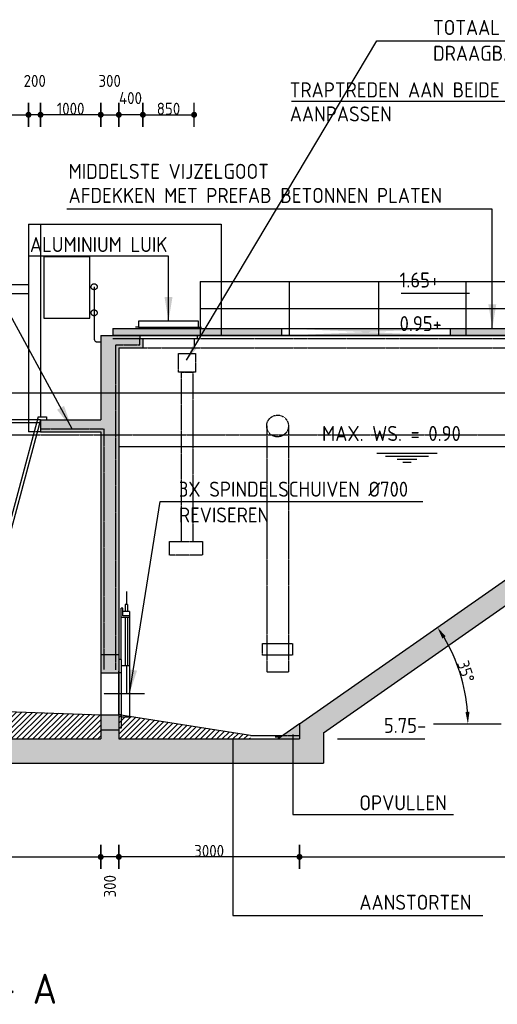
# Model space of a CAD drawing. Extents: x 175348 to 346046, y 6106 to 85322.
# Tile 4 of 20: x 184179 to 192109, y 27504 to 43862. Entities that reach past the tile are written whole.
import ezdxf

# ---------------------------------------------------------------- set-up
doc = ezdxf.new("R2010")
doc.units = 0
doc.linetypes.add('CENTER', pattern=[8.5, 6, -1, 0.5, -1])
doc.linetypes.add('HIDDEN', pattern=[3.5, 2, -1.5])
doc.layers.get('0').update_dxf_attribs({"linetype": 'CONTINUOUS'})
for name, color, linetype in [('C-013', 7, 'CONTINUOUS'), ('c-018tekst', 1, 'CONTINUOUS'), ('C-025', 2, 'CONTINUOUS'), ('C-025TEKST', 2, 'CONTINUOUS'), ('C-035', 3, 'CONTINUOUS'), ('C-050TEKST', 4, 'CONTINUOUS'), ('c-best-alg', 252, 'CONTINUOUS'), ('c-best-maatv-alg', 251, 'CONTINUOUS'), ('c-best-raster-alg', 253, 'CONTINUOUS'), ('c-best-tekst-alg', 252, 'CONTINUOUS'), ('C400AX', 253, 'CONTINUOUS'), ('C400BW', 253, 'CONTINUOUS'), ('C400E2', 1, 'CONTINUOUS'), ('C400E3', 2, 'CONTINUOUS'), ('C400E4', 3, 'CONTINUOUS')]:
    doc.layers.add(name, color=color, linetype=linetype)
doc.styles.add('WB025', font='isocp-w.shx', dxfattribs={"height": 2.5})
doc.styles.add('WBDIM', font='isocp-w.shx')
doc.dimstyles.new('100$7', dxfattribs={"dimscale": 100, "dimtxt": 2, "dimasz": 2.5, "dimexe": 1.25, "dimexo": 0.625, "dimgap": 1, "dimtad": 1, "dimdec": 0, "dimdsep": 46, "dimtxsty": 'WBDIM', "dimcen": 2.5, "dimse1": 1, "dimse2": 1, "dimclrd": 252, "dimclrt": 2, "dimadec": 0, "dimazin": 0, "dimtfac": 1, "dimtdec": 0, "dimtmove": 2, "dimatfit": 3, "dimfxl": 1, "dimtolj": 1, "dimtzin": 0, "dimarcsym": 0})
doc.dimstyles.new('50', dxfattribs={"dimscale": 50, "dimtxt": 2, "dimasz": 0.5, "dimexe": 1.25, "dimexo": 0.625, "dimgap": 1, "dimtad": 1, "dimdec": 0, "dimdsep": 46, "dimtxsty": 'WBDIM', "dimblk1": 'A-DIMDOT', "dimblk2": 'A-DIMDOT', "dimsah": 1, "dimcen": 2.5, "dimse1": 1, "dimse2": 1, "dimclrd": 252, "dimclrt": 2, "dimadec": 0, "dimazin": 0, "dimtfac": 1, "dimtdec": 0, "dimtmove": 2, "dimatfit": 3, "dimldrblk": 'A-DIMDOT', "dimfxl": 1, "dimtolj": 1, "dimtzin": 0, "dimarcsym": 0})
doc.dimstyles.new('50$2', dxfattribs={"dimscale": 50, "dimtxt": 2, "dimasz": 2, "dimexe": 1.25, "dimexo": 0.625, "dimgap": 1, "dimtad": 1, "dimdec": 0, "dimdsep": 46, "dimtxsty": 'WBDIM', "dimcen": 2.5, "dimse1": 1, "dimse2": 1, "dimclrd": 252, "dimclrt": 2, "dimadec": 0, "dimazin": 0, "dimtfac": 1, "dimtdec": 0, "dimtmove": 2, "dimatfit": 3, "dimfxl": 1, "dimtolj": 1, "dimtzin": 0, "dimarcsym": 0})
doc.dimstyles.new('50$7', dxfattribs={"dimscale": 50, "dimtxt": 2, "dimasz": 4, "dimexe": 1.25, "dimexo": 0.625, "dimgap": 1, "dimtad": 1, "dimdec": 0, "dimdsep": 46, "dimtxsty": 'WBDIM', "dimcen": 2.5, "dimse1": 1, "dimse2": 1, "dimclrd": 252, "dimclrt": 2, "dimadec": 0, "dimazin": 0, "dimtfac": 1, "dimtdec": 0, "dimtmove": 2, "dimatfit": 3, "dimfxl": 1, "dimtolj": 1, "dimtzin": 0, "dimarcsym": 0})

# ---------------------------------------------------------------- blocks, each defined once
blk = doc.blocks.new('*D44')
at = {"layer": 'c-best-maatv-alg', "color": 252, "lineweight": -2, "transparency": 16777216}
blk.add_arc((188825, 32163), 2796, 4.0993, 30.9007, dxfattribs=at)
at = {"layer": 'c-best-maatv-alg', "color": 252, "transparency": 16777216}
for points in [[(191196, 33581), (191252, 33617), (191115, 33767)], [(191647, 32364), (191581, 32362), (191621, 32163)]]:
    blk.add_solid(points, dxfattribs=at)
at = {"layer": 'c-best-maatv-alg', "color": 2, "transparency": 16777216, "insert": (191587, 33034), "char_height": 200, "attachment_point": 5, "rotation": 287.5, "style": 'WBDIM'}
blk.add_mtext('\\A1;35°', dxfattribs=at)
blk = doc.blocks.new('A-DIMDOT')
at = {"linetype": 'Continuous'}
blk.add_line((0, -4), (0, 4), dxfattribs=at)
at = {"linetype": 'Continuous', "const_width": 0.988}
blk.add_lwpolyline([(-0.49, 0, 1), (0.49, 0, 1)], format="xyb", close=True, dxfattribs=at)
at = {"linetype": 'Continuous'}
blk.add_circle((0, 0), 0.494, dxfattribs=at)
blk = doc.blocks.new('*D32')
at = {"layer": 'c-best-maatv-alg', "color": 252, "lineweight": -2, "transparency": 16777216}
blk.add_line((186275, 42283), (187025, 42283), dxfattribs=at)
at = {"layer": 'c-best-maatv-alg', "color": 252, "lineweight": -2, "transparency": 16777216, "xscale": 50, "yscale": 50, "zscale": 50, "rotation": 180}
blk.add_blockref('A-DIMDOT', (186225, 42283), dxfattribs=at)
at = {"layer": 'c-best-maatv-alg', "color": 252, "lineweight": -2, "transparency": 16777216, "xscale": 50, "yscale": 50, "zscale": 50}
blk.add_blockref('A-DIMDOT', (187075, 42283), dxfattribs=at)
at = {"layer": 'c-best-maatv-alg', "color": 2, "transparency": 16777216, "insert": (186650, 42383), "char_height": 200, "attachment_point": 5, "style": 'WBDIM'}
blk.add_mtext('\\A1;850', dxfattribs=at)
blk = doc.blocks.new('*D31')
at = {"layer": 'c-best-maatv-alg', "color": 252, "lineweight": -2, "transparency": 16777216}
blk.add_line((186175, 42283), (185875, 42283), dxfattribs=at)
at = {"layer": 'c-best-maatv-alg', "color": 252, "lineweight": -2, "transparency": 16777216, "xscale": 50, "yscale": 50, "zscale": 50, "rotation": 180}
blk.add_blockref('A-DIMDOT', (185825, 42283), dxfattribs=at)
at = {"layer": 'c-best-maatv-alg', "color": 252, "lineweight": -2, "transparency": 16777216, "xscale": 50, "yscale": 50, "zscale": 50}
blk.add_blockref('A-DIMDOT', (186225, 42283), dxfattribs=at)
at = {"layer": 'c-best-maatv-alg', "color": 2, "transparency": 16777216, "insert": (186019, 42560), "char_height": 200, "attachment_point": 5, "style": 'WBDIM'}
blk.add_mtext('\\A1;400', dxfattribs=at)
blk = doc.blocks.new('*D30')
at = {"layer": 'c-best-maatv-alg', "color": 252, "lineweight": -2, "transparency": 16777216}
blk.add_line((185575, 42283), (185775, 42283), dxfattribs=at)
at = {"layer": 'c-best-maatv-alg', "color": 252, "lineweight": -2, "transparency": 16777216, "xscale": 50, "yscale": 50, "zscale": 50, "rotation": 180}
blk.add_blockref('A-DIMDOT', (185525, 42283), dxfattribs=at)
at = {"layer": 'c-best-maatv-alg', "color": 252, "lineweight": -2, "transparency": 16777216, "xscale": 50, "yscale": 50, "zscale": 50}
blk.add_blockref('A-DIMDOT', (185825, 42283), dxfattribs=at)
at = {"layer": 'c-best-maatv-alg', "color": 2, "transparency": 16777216, "insert": (185673, 42845), "char_height": 200, "attachment_point": 5, "style": 'WBDIM'}
blk.add_mtext('\\A1;300', dxfattribs=at)
blk = doc.blocks.new('*D29')
at = {"layer": 'c-best-maatv-alg', "color": 252, "lineweight": -2, "transparency": 16777216}
blk.add_line((185475, 42283), (184575, 42283), dxfattribs=at)
at = {"layer": 'c-best-maatv-alg', "color": 252, "lineweight": -2, "transparency": 16777216, "xscale": 50, "yscale": 50, "zscale": 50, "rotation": 180}
blk.add_blockref('A-DIMDOT', (184525, 42283), dxfattribs=at)
at = {"layer": 'c-best-maatv-alg', "color": 252, "lineweight": -2, "transparency": 16777216, "xscale": 50, "yscale": 50, "zscale": 50}
blk.add_blockref('A-DIMDOT', (185525, 42283), dxfattribs=at)
at = {"layer": 'c-best-maatv-alg', "color": 2, "transparency": 16777216, "insert": (185025, 42383), "char_height": 200, "attachment_point": 5, "style": 'WBDIM'}
blk.add_mtext('\\A1;1000', dxfattribs=at)
blk = doc.blocks.new('*D28')
at = {"layer": 'c-best-maatv-alg', "color": 252, "lineweight": -2, "transparency": 16777216}
blk.add_line((184475, 42283), (184375, 42283), dxfattribs=at)
at = {"layer": 'c-best-maatv-alg', "color": 252, "lineweight": -2, "transparency": 16777216, "xscale": 50, "yscale": 50, "zscale": 50, "rotation": 180}
blk.add_blockref('A-DIMDOT', (184325, 42283), dxfattribs=at)
at = {"layer": 'c-best-maatv-alg', "color": 252, "lineweight": -2, "transparency": 16777216, "xscale": 50, "yscale": 50, "zscale": 50}
blk.add_blockref('A-DIMDOT', (184525, 42283), dxfattribs=at)
at = {"layer": 'c-best-maatv-alg', "color": 2, "transparency": 16777216, "insert": (184429, 42845), "char_height": 200, "attachment_point": 5, "style": 'WBDIM'}
blk.add_mtext('\\A1;200', dxfattribs=at)
blk = doc.blocks.new('*D27')
at = {"layer": 'c-best-maatv-alg', "color": 252, "lineweight": -2, "transparency": 16777216}
blk.add_line((180575, 42283), (184275, 42283), dxfattribs=at)
at = {"layer": 'c-best-maatv-alg', "color": 252, "lineweight": -2, "transparency": 16777216, "xscale": 50, "yscale": 50, "zscale": 50, "rotation": 180}
blk.add_blockref('A-DIMDOT', (180525, 42283), dxfattribs=at)
at = {"layer": 'c-best-maatv-alg', "color": 252, "lineweight": -2, "transparency": 16777216, "xscale": 50, "yscale": 50, "zscale": 50}
blk.add_blockref('A-DIMDOT', (184325, 42283), dxfattribs=at)
at = {"layer": 'c-best-maatv-alg', "color": 2, "transparency": 16777216, "insert": (182425, 42383), "char_height": 200, "attachment_point": 5, "style": 'WBDIM'}
blk.add_mtext('\\A1;3800', dxfattribs=at)
blk = doc.blocks.new('*D15')
at = {"layer": 'c-best-maatv-alg', "color": 252, "lineweight": -2, "transparency": 16777216}
blk.add_line((188875, 29953), (200485, 29953), dxfattribs=at)
at = {"layer": 'c-best-maatv-alg', "color": 252, "lineweight": -2, "transparency": 16777216, "xscale": 50, "yscale": 50, "zscale": 50, "rotation": 180}
blk.add_blockref('A-DIMDOT', (188825, 29953), dxfattribs=at)
at = {"layer": 'c-best-maatv-alg', "color": 252, "lineweight": -2, "transparency": 16777216, "xscale": 50, "yscale": 50, "zscale": 50}
blk.add_blockref('A-DIMDOT', (200535, 29953), dxfattribs=at)
at = {"layer": 'c-best-maatv-alg', "color": 2, "transparency": 16777216, "insert": (194680, 30053), "char_height": 200, "attachment_point": 5, "style": 'WBDIM'}
blk.add_mtext('\\A1;11710', dxfattribs=at)
blk = doc.blocks.new('*D14')
at = {"layer": 'c-best-maatv-alg', "color": 252, "lineweight": -2, "transparency": 16777216}
blk.add_line((188775, 29953), (185875, 29953), dxfattribs=at)
at = {"layer": 'c-best-maatv-alg', "color": 252, "lineweight": -2, "transparency": 16777216, "xscale": 50, "yscale": 50, "zscale": 50, "rotation": 180}
blk.add_blockref('A-DIMDOT', (185825, 29953), dxfattribs=at)
at = {"layer": 'c-best-maatv-alg', "color": 252, "lineweight": -2, "transparency": 16777216, "xscale": 50, "yscale": 50, "zscale": 50}
blk.add_blockref('A-DIMDOT', (188825, 29953), dxfattribs=at)
at = {"layer": 'c-best-maatv-alg', "color": 2, "transparency": 16777216, "insert": (187325, 30053), "char_height": 200, "attachment_point": 5, "style": 'WBDIM'}
blk.add_mtext('\\A1;3000', dxfattribs=at)
blk = doc.blocks.new('*D13')
at = {"layer": 'c-best-maatv-alg', "color": 252, "lineweight": -2, "transparency": 16777216}
blk.add_line((185775, 29953), (185575, 29953), dxfattribs=at)
at = {"layer": 'c-best-maatv-alg', "color": 252, "lineweight": -2, "transparency": 16777216, "xscale": 50, "yscale": 50, "zscale": 50, "rotation": 180}
blk.add_blockref('A-DIMDOT', (185525, 29953), dxfattribs=at)
at = {"layer": 'c-best-maatv-alg', "color": 252, "lineweight": -2, "transparency": 16777216, "xscale": 50, "yscale": 50, "zscale": 50}
blk.add_blockref('A-DIMDOT', (185825, 29953), dxfattribs=at)
at = {"layer": 'c-best-maatv-alg', "color": 2, "transparency": 16777216, "insert": (185677, 29466), "char_height": 200, "attachment_point": 5, "rotation": 90, "style": 'WBDIM'}
blk.add_mtext('\\A1;300', dxfattribs=at)
blk = doc.blocks.new('*D11')
at = {"layer": 'c-best-maatv-alg', "color": 252, "lineweight": -2, "transparency": 16777216}
blk.add_line((180575, 29953), (185475, 29953), dxfattribs=at)
at = {"layer": 'c-best-maatv-alg', "color": 252, "lineweight": -2, "transparency": 16777216, "xscale": 50, "yscale": 50, "zscale": 50, "rotation": 180}
blk.add_blockref('A-DIMDOT', (180525, 29953), dxfattribs=at)
at = {"layer": 'c-best-maatv-alg', "color": 252, "lineweight": -2, "transparency": 16777216, "xscale": 50, "yscale": 50, "zscale": 50}
blk.add_blockref('A-DIMDOT', (185525, 29953), dxfattribs=at)
at = {"layer": 'c-best-maatv-alg', "color": 2, "transparency": 16777216, "insert": (183025, 30053), "char_height": 200, "attachment_point": 5, "style": 'WBDIM'}
blk.add_mtext('\\A1;5000', dxfattribs=at)
blk = doc.blocks.new('Waterstand')
at = {"layer": 'C-013'}
for p, q in [((-250, -50), (250, -50)), ((-177.4, -75), (177.4, -75)), ((-82.8, -100), (82.8, -100)), ((-33.5, -125), (33.5, -125))]:
    blk.add_line(p, q, dxfattribs=at)
blk = doc.blocks.new('c-sg700v')
at = {"layer": 'C400E2', "linetype": 'Continuous'}
for p, q in [((-125, 1698.868), (-125, 1485.004)), ((-143, 1485.004), (-107, 1485.004)), ((-143, 1485.004), (-143, 1365)), ((-107, 1485.004), (-107, 1365)), ((-175.008, 1365), (-65, 1365)), ((-175.008, 1365), (-175, -385.968)), ((-65, 1295), (-65, 1420)), ((-65, 1420), (-40, 1420)), ((-40, 570.008), (-40, 1420)), ((-175.008, 1295), (-65, 1295)), ((-175.008, 1270), (-40, 1270)), ((-143, 1270), (-143, 467.668)), ((-107, 1270), (-107, 467.668)), ((-40, 467.668), (-175, 467.668)), ((-40, 350.004), (-40, -350)), ((0, -350), (0, 350.004)), ((-175, -385.968), (-40, -385.968))]:
    blk.add_line(p, q, dxfattribs=at)
at = {"layer": 'C400E2', "linetype": 'CENTER'}
for p, q in [((-125, 467.668), (-125, 0)), ((-425, 0), (250, 0))]:
    blk.add_line(p, q, dxfattribs=at)
at = {"layer": 'C400E4', "linetype": 'Continuous'}
for p, q in [((-40.004, 570.008), (-40.004, 350.004)), ((-40, 570.008), (0, 570.008)), ((0, 570.008), (0, 350.004)), ((-40, 350.004), (0, 350.004)), ((-40, -350), (0, -350)), ((-40, -350), (-40, -569.996)), ((0, -350), (0, -569.996)), ((-40, -569.996), (0, -569.996))]:
    blk.add_line(p, q, dxfattribs=at)

msp = doc.modelspace()

# ---------------------------------------------------------------- hatches: boundary and pattern name
at = {"layer": 'c-best-alg'}
h = msp.add_hatch(dxfattribs=at)
h.set_pattern_fill('ANSI31', color=256, scale=20, style=0)
h.paths.add_polyline_path([(185524.9968, 31913.3484), (185524.9968, 32313.3484), (183229.8227, 32395.9319), (183211.4008, 32327.4114), (182914.312, 32407.2844), (180524.9968, 32493.2553), (180524.9968, 31913.3484)])
h.paths.add_polyline_path([(187247.547, 31913.3484), (187454.2246, 32058.0656), (185824.9968, 32313.3484), (185824.9968, 31913.3484)])
h.paths.add_polyline_path([(188010.4147, 31913.3484), (188010.4147, 31970.9165), (187454.2246, 32058.0656), (187247.547, 31913.3484)])
at = {"layer": 'c-best-raster-alg'}
h = msp.add_hatch(color=256, dxfattribs=at)
h.paths.add_polyline_path([(185824.9968, 36963.3484), (185524.9968, 36963.3484), (185524.9968, 33313.3484), (185824.9968, 33313.3484)])
h.paths.add_polyline_path([(185824.9968, 37663.3484), (185524.9968, 37663.3484), (185524.9968, 37213.3484), (184524.9968, 37213.3484), (184524.9968, 37013.3484), (185524.9968, 37013.3484), (185524.9968, 36963.3484), (185824.9968, 36963.3484)])
h.paths.add_polyline_path([(185824.9968, 38413.3484), (186004.2553, 38413.3484), (186004.2553, 38613.3484), (185524.9968, 38613.3484), (185524.9968, 37663.3484), (185824.9968, 37663.3484)])
for points in [[(186224.9968, 38563.3484), (186174.9968, 38563.3484), (186174.9968, 38613.3484), (186004.2553, 38613.3484), (186004.2553, 38413.3484), (186224.9968, 38413.3484)], [(180524.9968, 37663.3484), (180224.9968, 37663.3484), (180224.9968, 36963.3484), (180024.9968, 36963.3484), (180024.9968, 31913.3484), (179524.9968, 31913.3484), (179524.9968, 31513.3484), (189224.9968, 31513.3484), (189224.9968, 32016.1603), (195861.8692, 36663.3484), (206334.9968, 36663.3484), (206334.9968, 36963.3484), (196575.9432, 36963.3484), (196575.9432, 37163.3484), (197290.0172, 37663.3484), (196679.8108, 37663.3484), (188824.9968, 32163.3484), (188824.9968, 31913.3484), (185824.9968, 31913.3484), (185824.9968, 32063.3484), (185524.9968, 32063.3484), (185524.9968, 31913.3484), (180524.9968, 31913.3484)]]:
    msp.add_hatch(color=256, dxfattribs=at).paths.add_polyline_path(points)
h = msp.add_hatch(color=256, dxfattribs=at)
h.paths.add_polyline_path([(185824.9968, 33258.3544), (185824.9968, 33313.3484), (185524.9968, 33313.3484), (185524.9968, 33013.3484), (185824.9968, 33013.3484), (185824.9968, 33038.3504)])
h.paths.add_polyline_path([(185824.9968, 32313.3484), (185524.9968, 32313.3484), (185524.9968, 32063.3484), (185824.9968, 32063.3484)])
at = {"layer": 'C400AX'}
h = msp.add_hatch(color=256, dxfattribs=at)
h.paths.add_polyline_path([(194133.9356, 38649.8168), (194202.7648, 38551.5186), (199363.4226, 42165.0501), (199294.5935, 42263.3484)])
h.paths.add_polyline_path([(185724.9968, 38733.3484), (194124.9968, 38733.3484), (194124.9968, 38613.3484), (185724.9968, 38613.3484)])
edge = h.paths.add_edge_path(flags=16)
edge.add_line((188524.9968, 38733.3484), (188524.9968, 38613.3484))
edge.add_line((191324.9968, 38733.3484), (191324.9968, 38613.3484))
at = {"layer": 'C400BW'}
msp.add_hatch(color=256, dxfattribs=at).paths.add_polyline_path([(188467.9598, 31913.3484), (188824.9968, 32163.3484), (188824.9968, 31913.3484)])

# ---------------------------------------------------------------- linework, layer by layer
at = {"layer": 'C-025'}
for p, q in [((184486.6639, 37263.3484), (183163.1154, 32340.393)), ((184524.9968, 37213.3484), (183211.4008, 32327.4114)), ((184486.6639, 37263.3484), (184624.9968, 37263.3484)), ((184524.9968, 37213.3484), (184624.9968, 37213.3484)), ((184624.9968, 37263.3484), (184624.9968, 37213.3484))]:
    msp.add_line(p, q, dxfattribs=at)
at = {"layer": 'C-035'}
for p, q in [((185724.9968, 38733.3484), (194124.9968, 38733.3484)), ((188524.9968, 38733.3484), (188524.9968, 38613.3484)), ((191324.9968, 38733.3484), (191324.9968, 38613.3484))]:
    msp.add_line(p, q, dxfattribs=at)
at = {"layer": 'C-035', "linetype": 'HIDDEN', "flags": 128}
for points in [[(185774.9968, 33063.3484), (185774.9968, 38463.3484), (186174.9968, 38463.3484), (186174.9968, 38563.3484), (194124.9968, 38563.3484), (194184.8187, 38477.9139), (199519.572, 42213.3484)], [(184524.9968, 37063.3484), (185574.9968, 37063.3484), (185574.9968, 33063.3484)]]:
    msp.add_lwpolyline(points, dxfattribs=at)
at = {"layer": 'C-035', "flags": 128}
msp.add_lwpolyline([(194124.9968, 38613.3484), (185724.9968, 38613.3484)], dxfattribs=at)
at = {"layer": 'c-best-alg'}
for p, q in [((184324.9968, 40463.3484), (184324.9968, 37013.3484)), ((184324.9968, 40463.3484), (187524.9968, 40463.3484)), ((184524.9968, 40463.3484), (184524.9968, 37263.3484)), ((187524.9968, 40463.3484), (187524.9968, 38613.3484)), ((188824.9968, 32163.3484), (200534.9968, 40362.7787)), ((180267.898, 39463.3484), (184324.9968, 39463.3484)), ((187174.9968, 39513.3484), (187174.9968, 38613.3484)), ((187174.9968, 39513.3484), (193742.2566, 39513.3484)), ((188661.3935, 38613.3484), (188661.3935, 39513.3484)), ((190142.2424, 38613.3484), (190142.2424, 39513.3484)), ((191594.6131, 38613.3484), (191594.6131, 39513.3484)), ((180524.9968, 39313.3484), (184324.9968, 39313.3484)), ((187174.9968, 39063.3484), (193884.141, 39063.3484)), ((185524.9968, 38613.3484), (186174.9968, 38613.3484)), ((185524.9968, 38613.3484), (185524.9968, 37213.3484)), ((186174.9968, 38613.3484), (193792.2566, 38613.3484)), ((186174.9968, 38613.3484), (186174.9968, 38563.3484)), ((187124.9968, 38613.3484), (187124.9968, 38563.3484)), ((185724.9968, 38563.3484), (187124.9968, 38563.3484)), ((186224.9968, 38563.3484), (186224.9968, 38413.3484)), ((187074.9968, 38563.3484), (187074.9968, 38413.3484)), ((185824.9968, 38413.3484), (186224.9968, 38413.3484)), ((185824.9968, 38413.3484), (185824.9968, 31913.3484)), ((184524.9968, 37213.3484), (180524.9968, 37213.3484)), ((184524.9968, 37163.3484), (180524.9968, 37163.3484)), ((184524.9968, 37213.3484), (184524.9968, 37013.3484)), ((184524.9968, 37213.3484), (185524.9968, 37213.3484)), ((184524.9968, 37013.3484), (185524.9968, 37013.3484)), ((185524.9968, 37013.3484), (185524.9968, 31913.3484)), ((189224.9968, 32016.1603), (195861.8692, 36663.3484)), ((185524.9968, 33313.3484), (185824.9968, 33313.3484)), ((185524.9968, 33013.3484), (185824.9968, 33013.3484)), ((183229.8227, 32395.9319), (185524.9968, 32313.3484)), ((185524.9968, 32313.3484), (185824.9968, 32313.3484)), ((188010.4147, 31970.9165), (185824.9968, 32313.3484)), ((185524.9968, 32063.3484), (185824.9968, 32063.3484)), ((188824.9968, 32163.3484), (188824.9968, 31913.3484)), ((180524.9968, 31913.3484), (185524.9968, 31913.3484)), ((185824.9968, 31913.3484), (188824.9968, 31913.3484)), ((189224.9968, 32016.1603), (189224.9968, 31513.3484)), ((179524.9968, 31513.3484), (189224.9968, 31513.3484))]:
    msp.add_line(p, q, dxfattribs=at)
at = {"layer": 'c-best-alg', "linetype": 'CENTER'}
for p, q in [((185415.5145, 39425.3926), (185415.5145, 38559.3996)), ((185465.5145, 38509.3996), (185524.9968, 38509.3996)), ((180524.9968, 37663.3484), (221821.5572, 37663.3484)), ((195394.4776, 36763.3484), (185824.9968, 36763.3484))]:
    msp.add_line(p, q, dxfattribs=at)
at = {"layer": 'c-best-alg', "linetype": 'HIDDEN'}
for p, q in [((186224.9968, 38413.3484), (194264.0282, 38413.3484)), ((184524.9968, 37013.3484), (184324.9968, 37013.3484)), ((180524.9968, 36963.3484), (195680.1072, 36963.3484)), ((188010.4147, 31970.9165), (188824.9968, 31970.9165))]:
    msp.add_line(p, q, dxfattribs=at)
at = {"layer": 'c-best-alg', "linetype": 'Continuous'}
for p, q in [((185824.9968, 33258.3544), (185824.9968, 33038.3504)), ((185824.9968, 32338.3464), (185824.9968, 33038.3504)), ((185824.9968, 32338.3464), (185824.9968, 32118.3504))]:
    msp.add_line(p, q, dxfattribs=at)
at = {"layer": 'c-best-alg'}
msp.add_lwpolyline([(185345.4211, 39924.6223), (184580.9472, 39924.6223), (184580.9472, 38900.9796), (185345.4211, 38900.9796)], close=True, dxfattribs=at)
at = {"layer": 'c-best-alg', "linetype": 'CENTER'}
for centre in [(185415.5145, 39425.3926), (185415.5145, 38992.77)]:
    msp.add_circle(centre, 50, dxfattribs=at)
msp.add_arc((185465.5145, 38559.3996), 50, 180, 270, dxfattribs=at)
at = {"layer": 'c-best-maatv-alg', "ltscale": 0.1}
for p, q in [((191644.658, 39313.3484), (190511.2862, 39313.3484)), ((184207.3078, 37213.3484), (183073.936, 37213.3484)), ((191052.4383, 32163.3484), (192174.6417, 32163.3484)), ((189455.9553, 31913.3484), (190906.2525, 31913.3484))]:
    msp.add_line(p, q, dxfattribs=at)
at = {"layer": 'c-best-maatv-alg', "linetype": 'HIDDEN'}
for p, q in [((188280.4089, 37112.503), (188280.4089, 33021.3893)), ((188641.486, 37112.503), (188641.486, 33021.3893)), ((188641.486, 33021.3893), (188280.4089, 33021.3893))]:
    msp.add_line(p, q, dxfattribs=at)
for points in [[(186814.436, 38314.8084), (187100.1387, 38314.8084), (187100.1387, 38004.5886), (186814.436, 38004.5886)], [(186668.2876, 35191.5697), (187214.8496, 35191.5697), (187214.8496, 34968.2112), (186668.2876, 34968.2112)], [(188213.3175, 33497.1), (188708.5778, 33497.1), (188708.5778, 33306.8156), (188213.3175, 33306.8156)]]:
    msp.add_lwpolyline(points, close=True, dxfattribs=at)
msp.add_lwpolyline([(186867.3361, 35191.5697), (186867.3361, 38004.5886), (187053.6639, 38004.5886), (187053.6639, 35191.5697)], dxfattribs=at)
msp.add_circle((188460.9475, 37112.503), 180.5386, dxfattribs=at)
at = {"layer": 'C400E3'}
for p, q in [((186149.9968, 38753.3484), (186099.9968, 38753.3484)), ((187149.9968, 38753.3484), (187199.9968, 38753.3484)), ((188824.9968, 32163.3484), (188467.9598, 31913.3484)), ((188510.8042, 31943.3484), (188423.6319, 31943.3484))]:
    msp.add_line(p, q, dxfattribs=at)
msp.add_lwpolyline([(186149.9968, 38753.3484), (187149.9968, 38753.3484), (187149.9968, 38853.3484), (186149.9968, 38853.3484)], close=True, dxfattribs=at)
at = {"layer": 'C400E4'}
msp.add_line((185724.9968, 38733.3484), (185724.9968, 38613.3484), dxfattribs=at)

# ---------------------------------------------------------------- block references
at = {"layer": 'c-best-alg', "xscale": 2, "yscale": 2, "zscale": 2}
msp.add_blockref('Waterstand', (190609.7372, 36763.3484), dxfattribs=at)
at = {"layer": 'C400E2', "xscale": -1}
msp.add_blockref('c-sg700v', (185824.9968, 32663.3484), dxfattribs=at)

# ---------------------------------------------------------------- texts
at = {"layer": 'C-025TEKST', "ltscale": 0.1, "style": 'WB025'}
for s, p in [('TRAPTREDEN AAN BEIDE ZIJDEN', (188663.55, 42571.4172)), ('AANPASSEN', (188663.55, 42171.4172)), ('MIDDELSTE VIJZELGOOT', (184991.2194, 41217.4269)), ('AFDEKKEN MET PREFAB BETONNEN PLATEN', (184991.2194, 40817.4269)), ('ALUMINIUM LUIK', (184348.8259, 40001.8961)), ('3X SPINDELSCHUIVEN %%C700', (186822.2626, 35937.0532)), ('REVISEREN', (186822.2626, 35508.7709)), ('OPVULLEN', (189818.7033, 30727.8905)), ('AANSTORTEN', (189818.7033, 29073.9346))]:
    msp.add_text(s, height=250, dxfattribs=at).set_placement(p)
at = {"layer": 'C-050TEKST', "ltscale": 0.1, "style": 'WB025'}
msp.add_text('DOORSNEDE A - A', height=500, dxfattribs=at).set_placement((179524.9968, 27513.3484))
at = {"layer": 'c-best-tekst-alg', "ltscale": 0.1, "style": 'WB025'}
for s, p in [('TOTAAL 6WEGNEEMBARE', (191042.0201, 43607.8469)), ('DRAAGBALKEN UNP 12', (191042.0201, 43179.156)), ('1.65+', (190486.9096, 39412.8509)), ('0.95+', (190486.9096, 38688.0801)), ('MAX. WS. = 0.90-', (189198.5854, 36862.8509)), ('5.75-', (190226.49, 32012.8509))]:
    msp.add_text(s, height=250, dxfattribs=at).set_placement(p)

# ---------------------------------------------------------------- dimensions: what is measured, and where the dimension line sits
at = {"layer": 'c-best-maatv-alg', "ltscale": 0.1}
for base, p1, p2, picture, middle in [((184324.9968, 42282.6388), (184524.9968, 40463.3484), (184324.9968, 40322.5931), '*D28', (184429.1124, 42845.0078)), ((185824.9968, 42282.6388), (185524.9968, 38613.3484), (185824.9968, 38413.3484), '*D30', (185672.8963, 42845.0078)), ((185824.9968, 42282.6388), (186224.9968, 38413.3484), (185824.9968, 38413.3484), '*D31', (186019.4196, 42560.438))]:
    dim = msp.add_linear_dim(base=base, p1=p1, p2=p2, dimstyle='50', override={"dimscale": 100, "dimgap": 0.0015}, dxfattribs=at)
    dim.commit()
    dim.dimension.update_dxf_attribs({"geometry": picture, "text_midpoint": middle, "dimtype": 160})
for base, p1, p2, picture, middle in [((184324.9968, 42282.6388), (180524.9968, 39313.3484), (184324.9968, 40322.5931), '*D27', (182424.9968, 42382.7888)), ((184524.9968, 42282.6388), (185524.9968, 38613.3484), (184524.9968, 40463.3484), '*D29', (185024.9968, 42382.7888)), ((187074.9968, 42282.6388), (186224.9968, 38413.3484), (187074.9968, 38413.3484), '*D32', (186649.9968, 42382.7888))]:
    dim = msp.add_linear_dim(base=base, p1=p1, p2=p2, dimstyle='50', override={"dimscale": 100, "dimgap": 0.0015}, dxfattribs=at)
    dim.commit()
    dim.dimension.update_dxf_attribs({"geometry": picture, "text_midpoint": middle})
at = {"layer": 'c-best-maatv-alg'}
dim = msp.add_angular_dim_2l(base=(191563.2027, 32728.7424), line1=((191052.4383, 32163.3484), (194309.3237, 32163.3484)), line2=((188824.9968, 32163.3484), (200534.9968, 40362.7787)), dimstyle='50$2', override={"dimscale": 100, "dimgap": 0.0015, "dimdec": 0}, dxfattribs=at)
dim.commit()
dim.dimension.update_dxf_attribs({"geometry": '*D44', "text_midpoint": (191587.0745, 33034.2281)})
at = {"layer": 'c-best-maatv-alg', "ltscale": 0.1}
for base, p1, p2, picture, middle in [((185524.9968, 29953.3027), (180524.9968, 31913.3484), (185524.9968, 31913.3484), '*D11', (183024.9968, 30053.4527)), ((185824.9968, 29953.3027), (188824.9968, 31913.3484), (185824.9968, 31913.3484), '*D14', (187324.9968, 30053.4527)), ((200534.9968, 29953.3027), (188824.9968, 31913.3484), (200534.9968, 31913.3484), '*D15', (194679.9968, 30053.4527))]:
    dim = msp.add_linear_dim(base=base, p1=p1, p2=p2, angle=180, dimstyle='50', override={"dimscale": 100, "dimgap": 0.0015}, dxfattribs=at)
    dim.commit()
    dim.dimension.update_dxf_attribs({"geometry": picture, "text_midpoint": middle})
dim = msp.add_linear_dim(base=(185524.9968, 29953.3027), p1=(185824.9968, 31913.3484), p2=(185524.9968, 31913.3484), angle=180, dimstyle='50', override={"dimscale": 100, "dimgap": 0.0015}, dxfattribs=at)
dim.commit()
dim.dimension.update_dxf_attribs({"geometry": '*D13', "text_midpoint": (185676.5442, 29466.3549), "dimtype": 160, "text_rotation": 90})

# ---------------------------------------------------------------- leaders
at = {"layer": 'c-018tekst'}
for points, override in [([(194124.9968, 39342.0971), (194124.9968, 42501.2552), (188693.5861, 42501.2552)], {"dimscale": 100, "dimtad": 0, "dimclrd": 1, "dimtmove": 0, "dimatfit": 0}), ([(185049.9968, 37063.3484), (183068.0183, 40685.425), (177526.2149, 40685.425)], {"dimscale": 100, "dimgap": 1, "dimtad": 0, "dimclrd": 1, "dimtmove": 0, "dimatfit": 0}), ([(192026.1171, 38733.3484), (192026.1171, 40712.5943), (184961.5226, 40712.5943)], {"dimscale": 100, "dimtad": 0, "dimclrd": 1, "dimtmove": 0, "dimatfit": 0}), ([(186649.9968, 38853.3484), (186649.9968, 39935.5106), (184324.9968, 39935.5106)], {"dimscale": 100, "dimtad": 0, "dimclrd": 1, "dimtmove": 0, "dimatfit": 0}), ([(185999.9985, 32663.3484), (186511.2512, 35856.9975), (190873.816, 35856.9975)], {"dimscale": 100, "dimtad": 0, "dimclrd": 1, "dimtmove": 0, "dimatfit": 0}), ([(187720.7921, 31913.3484), (187720.7921, 28982.5057), (191866.7763, 28982.5057)], {"dimscale": 100, "dimtad": 0, "dimclrd": 1, "dimtmove": 0, "dimatfit": 0}), ([(188714.8277, 31985.5048), (188714.8277, 30655.8313), (191384.3682, 30655.8313)], {"dimscale": 100, "dimtad": 0, "dimclrd": 1, "dimtmove": 0, "dimatfit": 0})]:
    msp.add_leader(points, dimstyle='50$7', override=override, dxfattribs=at)
at = {"layer": 'c-best-tekst-alg'}
msp.add_leader([(186951.1801, 38204.8685), (190111.5796, 43513.0281), (192830.7953, 43513.0281)], dimstyle='100$7', dxfattribs=at)

doc.saveas('drawing.dxf')
